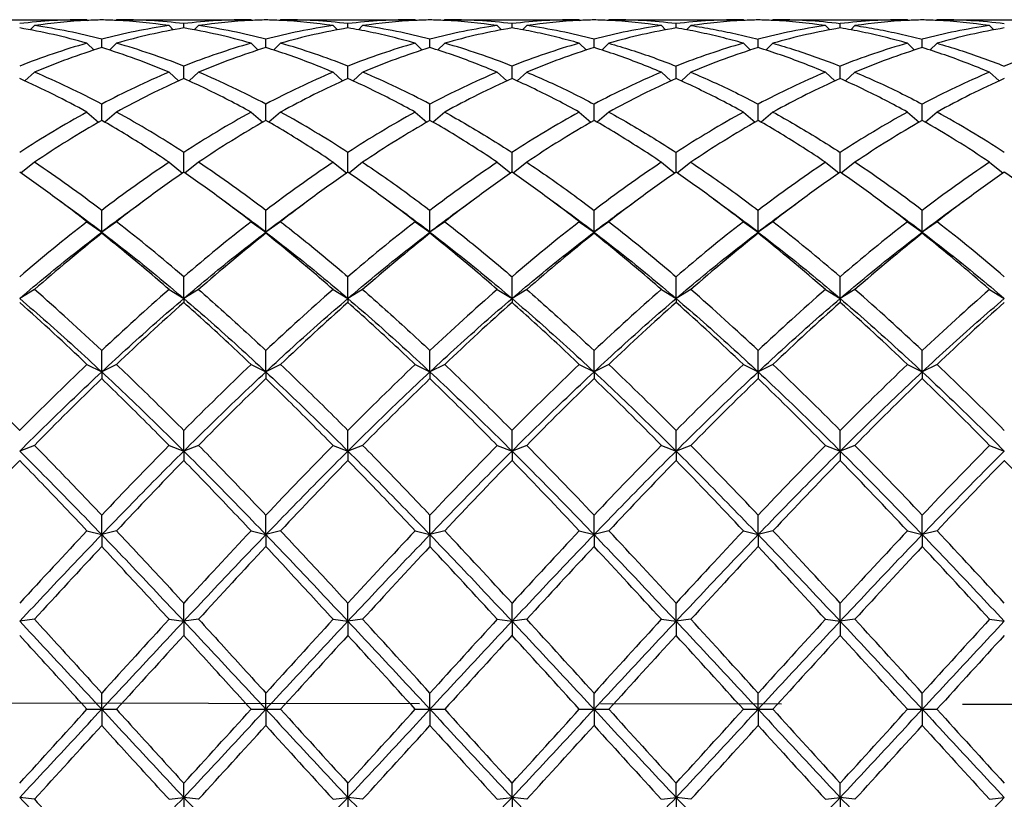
# Model space of a CAD drawing. Header units: millimetres. Extents: x 12 to 271, y 102 to 200.
# Tile 5 of 13: x 154 to 174, y 139 to 155. Entities that reach past the tile are written whole.
import ezdxf

# ---------------------------------------------------------------- set-up
doc = ezdxf.new("R2010")
doc.units = ezdxf.units.MM
doc.header["$LTSCALE"] = 16.335
doc.linetypes.add('CENTER', pattern=[0.6, 0.375, -0.075, 0.075, -0.075])
doc.layers.get('0').update_dxf_attribs({"linetype": 'CONTINUOUS'})
doc.layers.add('CENTER', color=1, linetype='CENTER')

msp = doc.modelspace()

# ---------------------------------------------------------------- linework, layer by layer
at = {"color": 7, "linetype": 'Continuous'}
for p, q in [((152.293, 154.853), (155.026, 154.853)), ((155.026, 154.853), (155.042, 154.838)), ((155.626, 154.853), (155.611, 154.838)), ((155.626, 154.853), (158.36, 154.853)), ((158.36, 154.853), (158.375, 154.838)), ((158.96, 154.853), (158.944, 154.838)), ((158.96, 154.853), (161.693, 154.853)), ((161.693, 154.853), (161.708, 154.838)), ((162.293, 154.853), (162.278, 154.838)), ((162.293, 154.853), (165.026, 154.853)), ((165.026, 154.853), (165.042, 154.838)), ((165.626, 154.853), (165.611, 154.838)), ((165.626, 154.853), (168.36, 154.853)), ((168.36, 154.853), (168.375, 154.838)), ((168.96, 154.853), (168.944, 154.838)), ((168.96, 154.853), (171.693, 154.853)), ((171.693, 154.853), (171.708, 154.838)), ((172.293, 154.853), (172.278, 154.838)), ((172.293, 154.853), (175.026, 154.853)), ((153.96, 154.734), (153.873, 154.647)), ((156.693, 154.734), (156.78, 154.647)), ((156.993, 154.687), (156.993, 154.773)), ((157.293, 154.734), (157.206, 154.647)), ((160.026, 154.734), (160.113, 154.647)), ((160.326, 154.687), (160.326, 154.773)), ((160.626, 154.734), (160.54, 154.648)), ((163.36, 154.734), (163.446, 154.647)), ((163.66, 154.687), (163.66, 154.773)), ((163.96, 154.734), (163.874, 154.648)), ((166.693, 154.734), (166.78, 154.647)), ((166.993, 154.687), (166.993, 154.773)), ((167.293, 154.734), (167.207, 154.648)), ((170.026, 154.734), (170.113, 154.647)), ((170.326, 154.687), (170.326, 154.773)), ((170.626, 154.734), (170.54, 154.648)), ((173.36, 154.734), (173.446, 154.647)), ((155.326, 154.287), (155.326, 154.458)), ((158.66, 154.287), (158.66, 154.458)), ((161.993, 154.287), (161.993, 154.458)), ((165.326, 154.287), (165.326, 154.458)), ((168.66, 154.287), (168.66, 154.458)), ((171.993, 154.287), (171.993, 154.458)), ((155.026, 154.376), (155.171, 154.237)), ((155.626, 154.376), (155.482, 154.237)), ((158.36, 154.376), (158.504, 154.237)), ((158.96, 154.376), (158.816, 154.237)), ((161.693, 154.376), (161.837, 154.237)), ((162.293, 154.376), (162.149, 154.237)), ((165.026, 154.376), (165.171, 154.237)), ((165.626, 154.376), (165.483, 154.237)), ((168.36, 154.376), (168.504, 154.237)), ((168.96, 154.376), (168.816, 154.237)), ((171.693, 154.376), (171.837, 154.237)), ((172.293, 154.376), (172.149, 154.237)), ((156.993, 153.658), (156.993, 153.91)), ((160.326, 153.658), (160.326, 153.91)), ((163.66, 153.658), (163.66, 153.91)), ((166.993, 153.658), (166.993, 153.91)), ((170.326, 153.658), (170.326, 153.91)), ((153.96, 153.788), (153.766, 153.609)), ((156.693, 153.788), (156.886, 153.609)), ((157.293, 153.788), (157.1, 153.609)), ((160.026, 153.788), (160.22, 153.609)), ((160.626, 153.788), (160.433, 153.609)), ((163.36, 153.788), (163.553, 153.609)), ((163.96, 153.788), (163.767, 153.609)), ((166.693, 153.788), (166.886, 153.609)), ((167.293, 153.788), (167.1, 153.609)), ((170.026, 153.788), (170.22, 153.609)), ((170.626, 153.788), (170.433, 153.609)), ((173.36, 153.788), (173.553, 153.609)), ((155.326, 152.809), (155.326, 153.139)), ((158.66, 152.809), (158.66, 153.139)), ((161.993, 152.809), (161.993, 153.139)), ((165.326, 152.809), (165.326, 153.139)), ((168.66, 152.809), (168.66, 153.139)), ((171.993, 152.809), (171.993, 153.139)), ((155.026, 152.978), (155.263, 152.772)), ((155.626, 152.978), (155.39, 152.773)), ((158.36, 152.978), (158.597, 152.772)), ((158.96, 152.978), (158.723, 152.773)), ((161.693, 152.978), (161.93, 152.772)), ((162.293, 152.978), (162.056, 152.773)), ((165.026, 152.978), (165.263, 152.772)), ((165.626, 152.978), (165.39, 152.773)), ((168.36, 152.978), (168.597, 152.772)), ((168.96, 152.978), (168.723, 152.773)), ((171.693, 152.978), (171.93, 152.772)), ((172.293, 152.978), (172.056, 152.772)), ((156.993, 151.756), (156.993, 152.158)), ((160.326, 151.756), (160.326, 152.158)), ((163.66, 151.756), (163.66, 152.158)), ((166.993, 151.756), (166.993, 152.158)), ((170.326, 151.756), (170.326, 152.158)), ((153.96, 151.96), (153.683, 151.74)), ((156.693, 151.96), (156.97, 151.74)), ((157.293, 151.96), (157.016, 151.74)), ((160.026, 151.96), (160.303, 151.74)), ((160.626, 151.96), (160.349, 151.74)), ((163.36, 151.96), (163.637, 151.74)), ((163.96, 151.96), (163.683, 151.74)), ((166.693, 151.96), (166.97, 151.74)), ((167.293, 151.96), (167.016, 151.74)), ((170.026, 151.96), (170.303, 151.74)), ((170.626, 151.96), (170.349, 151.74)), ((173.36, 151.96), (173.637, 151.74)), ((154.641, 151.05), (154.423, 151.211)), ((156.23, 151.211), (156.012, 151.05)), ((157.974, 151.05), (157.756, 151.211)), ((159.563, 151.211), (159.345, 151.05)), ((161.308, 151.05), (161.09, 151.211)), ((162.896, 151.211), (162.678, 151.05)), ((164.641, 151.05), (164.423, 151.211)), ((166.23, 151.211), (166.012, 151.05)), ((167.974, 151.05), (167.756, 151.211)), ((169.563, 151.211), (169.345, 151.05)), ((171.308, 151.05), (171.09, 151.211)), ((172.896, 151.211), (172.678, 151.05)), ((154.86, 150.889), (154.641, 151.05)), ((156.012, 151.05), (155.792, 150.889)), ((158.194, 150.889), (157.974, 151.05)), ((159.345, 151.05), (159.126, 150.889)), ((161.527, 150.889), (161.308, 151.05)), ((162.678, 151.05), (162.459, 150.889)), ((164.86, 150.889), (164.641, 151.05)), ((166.012, 151.05), (165.792, 150.889)), ((168.194, 150.889), (167.974, 151.05)), ((169.345, 151.05), (169.126, 150.889)), ((171.527, 150.889), (171.308, 151.05)), ((172.678, 151.05), (172.459, 150.889)), ((155.326, 150.541), (155.326, 150.983)), ((158.66, 150.541), (158.66, 150.983)), ((161.993, 150.541), (161.993, 150.983)), ((165.326, 150.541), (165.326, 150.983)), ((168.66, 150.541), (168.66, 150.983)), ((171.993, 150.541), (171.993, 150.983)), ((155.026, 150.753), (155.326, 150.541)), ((155.626, 150.753), (155.326, 150.541)), ((158.36, 150.753), (158.66, 150.541)), ((158.96, 150.753), (158.66, 150.541)), ((161.693, 150.753), (161.993, 150.541)), ((162.293, 150.753), (161.993, 150.541)), ((165.026, 150.753), (165.326, 150.541)), ((165.626, 150.753), (165.326, 150.541)), ((168.36, 150.753), (168.66, 150.541)), ((168.96, 150.753), (168.66, 150.541)), ((171.693, 150.753), (171.993, 150.541)), ((172.293, 150.753), (171.993, 150.541)), ((155.326, 150.541), (155.326, 150.517)), ((158.66, 150.541), (158.66, 150.517)), ((161.993, 150.541), (161.993, 150.517)), ((165.326, 150.541), (165.326, 150.517)), ((168.66, 150.541), (168.66, 150.517)), ((171.993, 150.541), (171.993, 150.517)), ((156.993, 149.193), (156.993, 149.635)), ((160.326, 149.193), (160.326, 149.635)), ((163.66, 149.193), (163.66, 149.635)), ((166.993, 149.193), (166.993, 149.635)), ((170.326, 149.193), (170.326, 149.635)), ((153.96, 149.376), (153.66, 149.193)), ((156.693, 149.376), (156.993, 149.193)), ((157.293, 149.376), (156.993, 149.193)), ((160.026, 149.376), (160.326, 149.193)), ((160.626, 149.376), (160.326, 149.193)), ((163.36, 149.376), (163.66, 149.193)), ((163.96, 149.376), (163.66, 149.193)), ((166.693, 149.376), (166.993, 149.193)), ((167.293, 149.376), (166.993, 149.193)), ((170.026, 149.376), (170.326, 149.193)), ((170.626, 149.376), (170.326, 149.193)), ((173.36, 149.376), (173.66, 149.193)), ((156.993, 149.193), (156.993, 149.112)), ((160.326, 149.193), (160.326, 149.112)), ((163.66, 149.193), (163.66, 149.112)), ((166.993, 149.193), (166.993, 149.112)), ((170.326, 149.193), (170.326, 149.112)), ((155.326, 147.703), (155.326, 148.137)), ((158.66, 147.703), (158.66, 148.137)), ((161.993, 147.703), (161.993, 148.137)), ((165.326, 147.703), (165.326, 148.137)), ((168.66, 147.703), (168.66, 148.137)), ((171.993, 147.703), (171.993, 148.137)), ((155.026, 147.853), (155.326, 147.703)), ((155.626, 147.853), (155.326, 147.703)), ((158.36, 147.853), (158.66, 147.703)), ((158.96, 147.853), (158.66, 147.703)), ((161.693, 147.853), (161.993, 147.703)), ((162.293, 147.853), (161.993, 147.703)), ((165.026, 147.853), (165.326, 147.703)), ((165.626, 147.853), (165.326, 147.703)), ((168.36, 147.853), (168.66, 147.703)), ((168.96, 147.853), (168.66, 147.703)), ((171.693, 147.853), (171.993, 147.703)), ((172.293, 147.853), (171.993, 147.703)), ((155.326, 147.703), (155.326, 147.566)), ((158.66, 147.703), (158.66, 147.566)), ((161.993, 147.703), (161.993, 147.566)), ((165.326, 147.703), (165.326, 147.566)), ((168.66, 147.703), (168.66, 147.566)), ((171.993, 147.703), (171.993, 147.566)), ((156.993, 146.096), (156.993, 146.514)), ((160.326, 146.096), (160.326, 146.514)), ((163.66, 146.096), (163.66, 146.514)), ((166.993, 146.096), (166.993, 146.514)), ((170.326, 146.096), (170.326, 146.514)), ((153.96, 146.211), (153.66, 146.096)), ((156.693, 146.211), (156.993, 146.096)), ((157.293, 146.211), (156.993, 146.096)), ((160.026, 146.211), (160.326, 146.096)), ((160.626, 146.211), (160.326, 146.096)), ((163.36, 146.211), (163.66, 146.096)), ((163.96, 146.211), (163.66, 146.096)), ((166.693, 146.211), (166.993, 146.096)), ((167.293, 146.211), (166.993, 146.096)), ((170.026, 146.211), (170.326, 146.096)), ((170.626, 146.211), (170.326, 146.096)), ((173.36, 146.211), (173.66, 146.096)), ((156.993, 146.096), (156.993, 145.905)), ((160.326, 146.096), (160.326, 145.905)), ((163.66, 146.096), (163.66, 145.905)), ((166.993, 146.096), (166.993, 145.905)), ((170.326, 146.096), (170.326, 145.905)), ((155.326, 144.399), (155.326, 144.794)), ((158.66, 144.399), (158.66, 144.794)), ((161.993, 144.399), (161.993, 144.794)), ((165.326, 144.399), (165.326, 144.794)), ((168.66, 144.399), (168.66, 144.794)), ((171.993, 144.399), (171.993, 144.794)), ((155.026, 144.477), (155.326, 144.399)), ((155.626, 144.477), (155.326, 144.399)), ((158.36, 144.477), (158.66, 144.399)), ((158.96, 144.477), (158.66, 144.399)), ((161.693, 144.477), (161.993, 144.399)), ((162.293, 144.477), (161.993, 144.399)), ((165.026, 144.477), (165.326, 144.399)), ((165.626, 144.477), (165.326, 144.399)), ((168.36, 144.477), (168.66, 144.399)), ((168.96, 144.477), (168.66, 144.399)), ((171.693, 144.477), (171.993, 144.399)), ((172.293, 144.477), (171.993, 144.399)), ((155.326, 144.399), (155.326, 144.157)), ((158.66, 144.399), (158.66, 144.157)), ((161.993, 144.399), (161.993, 144.157)), ((165.326, 144.399), (165.326, 144.157)), ((168.66, 144.399), (168.66, 144.157)), ((171.993, 144.399), (171.993, 144.157)), ((156.993, 142.641), (156.993, 143.007)), ((160.326, 142.641), (160.326, 143.007)), ((163.66, 142.641), (163.66, 143.007)), ((166.993, 142.641), (166.993, 143.007)), ((170.326, 142.641), (170.326, 143.007)), ((153.96, 142.681), (153.66, 142.641)), ((156.693, 142.681), (156.993, 142.641)), ((157.293, 142.681), (156.993, 142.641)), ((156.993, 142.641), (156.993, 142.353)), ((160.026, 142.681), (160.326, 142.641)), ((160.626, 142.681), (160.326, 142.641)), ((160.326, 142.641), (160.326, 142.353)), ((163.36, 142.681), (163.66, 142.641)), ((163.96, 142.681), (163.66, 142.641)), ((163.66, 142.641), (163.66, 142.353)), ((166.693, 142.681), (166.993, 142.641)), ((167.293, 142.681), (166.993, 142.641)), ((166.993, 142.641), (166.993, 142.353)), ((170.026, 142.681), (170.326, 142.641)), ((170.626, 142.681), (170.326, 142.641)), ((170.326, 142.641), (170.326, 142.353)), ((173.36, 142.681), (173.66, 142.641)), ((155.326, 140.853), (155.326, 141.183)), ((158.66, 140.853), (158.66, 141.183)), ((161.993, 140.853), (161.993, 141.183)), ((165.326, 140.853), (165.326, 141.183)), ((168.66, 140.853), (168.66, 141.183)), ((171.993, 140.853), (171.993, 141.183)), ((155.026, 140.853), (155.626, 140.853)), ((155.326, 140.853), (155.326, 140.523)), ((158.36, 140.853), (158.96, 140.853)), ((158.66, 140.853), (158.66, 140.523)), ((161.693, 140.853), (162.293, 140.853)), ((161.993, 140.853), (161.993, 140.523)), ((165.026, 140.853), (165.626, 140.853)), ((165.326, 140.853), (165.326, 140.523)), ((168.36, 140.853), (168.96, 140.853)), ((168.66, 140.853), (168.66, 140.523)), ((171.693, 140.853), (172.293, 140.853)), ((171.993, 140.853), (171.993, 140.523)), ((156.993, 139.065), (156.993, 139.353)), ((160.326, 139.065), (160.326, 139.353)), ((163.66, 139.065), (163.66, 139.353)), ((166.993, 139.065), (166.993, 139.353)), ((170.326, 139.065), (170.326, 139.353)), ((153.96, 139.026), (153.66, 139.065)), ((156.693, 139.026), (156.993, 139.065)), ((157.293, 139.026), (156.993, 139.065)), ((156.993, 139.065), (156.993, 138.699)), ((160.026, 139.026), (160.326, 139.065)), ((160.626, 139.026), (160.326, 139.065)), ((160.326, 139.065), (160.326, 138.699)), ((163.36, 139.026), (163.66, 139.065)), ((163.96, 139.026), (163.66, 139.065)), ((163.66, 139.065), (163.66, 138.699)), ((166.693, 139.026), (166.993, 139.065)), ((167.293, 139.026), (166.993, 139.065)), ((166.993, 139.065), (166.993, 138.699)), ((170.026, 139.026), (170.326, 139.065)), ((170.626, 139.026), (170.326, 139.065)), ((170.326, 139.065), (170.326, 138.699)), ((173.36, 139.026), (173.66, 139.065))]:
    msp.add_line(p, q, dxfattribs=at)
for centre, radius, start, end in [((155.029, 143.184), 11.67, 90.0112, 96.7368), ((155.637, 143.073), 11.781, 92.9707, 98.188), ((155.627, 143.24), 11.613, 91.4847, 92.9629), ((155.025, 143.24), 11.613, 87.0371, 88.5153), ((155.624, 143.184), 11.67, 83.2632, 89.9888), ((155.015, 143.073), 11.781, 81.812, 87.0293), ((158.362, 143.184), 11.67, 90.0112, 96.7368), ((158.971, 143.073), 11.781, 92.9707, 98.188), ((158.961, 143.24), 11.613, 91.4847, 92.9629), ((158.359, 143.24), 11.613, 87.0371, 88.5153), ((158.349, 143.073), 11.781, 81.812, 87.0293), ((158.957, 143.184), 11.67, 83.2632, 89.9888), ((161.695, 143.184), 11.67, 90.0112, 96.7368), ((162.304, 143.073), 11.781, 92.9707, 98.188), ((162.294, 143.24), 11.613, 91.4847, 92.9629), ((161.692, 143.238), 11.615, 87.0387, 88.5154), ((161.684, 143.098), 11.756, 81.8057, 87.0352), ((162.291, 143.184), 11.67, 83.2632, 89.9888), ((165.029, 143.184), 11.67, 90.0112, 96.7368), ((165.637, 143.073), 11.781, 92.9707, 98.188), ((165.627, 143.24), 11.613, 91.4847, 92.9629), ((165.025, 143.238), 11.615, 87.0387, 88.5154), ((165.017, 143.098), 11.756, 81.8057, 87.0352), ((165.624, 143.184), 11.67, 83.2632, 89.9888), ((168.362, 143.184), 11.67, 90.0112, 96.7368), ((168.971, 143.073), 11.781, 92.9707, 98.188), ((168.961, 143.24), 11.613, 91.4847, 92.9629), ((168.359, 143.238), 11.615, 87.0387, 88.5154), ((168.351, 143.097), 11.756, 81.8057, 87.0352), ((168.956, 143.165), 11.688, 83.2679, 89.9828), ((171.695, 143.184), 11.67, 90.0112, 96.7368), ((172.304, 143.073), 11.781, 92.9707, 98.188), ((172.294, 143.24), 11.613, 91.4847, 92.9629), ((171.692, 143.238), 11.615, 87.0387, 88.5154), ((171.684, 143.097), 11.756, 81.8057, 87.0352), ((172.289, 143.165), 11.688, 83.2679, 89.9828), ((151.518, 142.093), 12.774, 74.061, 80.35), ((152.172, 142.344), 12.518, 75.4043, 81.7889), ((158.481, 142.344), 12.518, 98.2111, 104.5957), ((159.134, 142.093), 12.774, 99.65, 105.939), ((154.852, 142.093), 12.774, 74.061, 80.35), ((155.505, 142.344), 12.518, 75.4043, 81.7889), ((161.814, 142.344), 12.518, 98.2111, 104.5957), ((162.468, 142.093), 12.774, 99.65, 105.939), ((158.839, 142.344), 12.518, 75.4043, 81.7889), ((165.147, 142.344), 12.518, 98.2111, 104.5957), ((165.801, 142.093), 12.774, 99.65, 105.939), ((162.172, 142.344), 12.518, 75.4043, 81.7889), ((168.481, 142.344), 12.518, 98.2111, 104.5957), ((169.134, 142.093), 12.774, 99.65, 105.939), ((171.814, 142.344), 12.518, 98.2111, 104.5957), ((172.468, 142.093), 12.774, 99.65, 105.939), ((175.147, 142.344), 12.518, 98.2111, 104.5957), ((175.801, 142.093), 12.774, 99.65, 105.939), ((158.977, 140.553), 14.377, 105.9503, 111.7071), ((159.728, 140.125), 14.831, 107.2658, 112.8896), ((150.924, 140.125), 14.831, 67.1104, 72.7341), ((151.675, 140.553), 14.377, 68.2929, 74.0497), ((162.311, 140.553), 14.377, 105.9503, 111.7071), ((163.062, 140.125), 14.831, 107.2658, 112.8896), ((155.009, 140.553), 14.377, 68.2929, 74.0497), ((165.644, 140.553), 14.377, 105.9503, 111.7071), ((166.395, 140.125), 14.831, 107.2658, 112.8896), ((158.342, 140.553), 14.377, 68.2929, 74.0497), ((168.977, 140.553), 14.377, 105.9503, 111.7071), ((169.728, 140.125), 14.831, 107.2658, 112.8896), ((172.311, 140.553), 14.377, 105.9503, 111.7071), ((173.062, 140.125), 14.831, 107.2658, 112.8896), ((175.644, 140.553), 14.377, 105.9503, 111.7071), ((176.395, 140.125), 14.831, 107.2658, 112.8896), ((178.977, 140.553), 14.377, 105.9503, 111.7071), ((146.281, 137.119), 18.11, 61.1265, 65.9575), ((147.184, 137.742), 17.418, 62.1296, 67.1071), ((163.469, 137.742), 17.418, 112.8929, 117.8704), ((164.371, 137.119), 18.11, 114.0425, 118.8735), ((150.517, 137.742), 17.418, 62.1296, 67.1071), ((166.802, 137.742), 17.418, 112.8929, 117.8704), ((167.705, 137.119), 18.11, 114.0425, 118.8735), ((153.851, 137.742), 17.418, 62.1296, 67.1071), ((170.135, 137.742), 17.418, 112.8929, 117.8704), ((171.038, 137.119), 18.11, 114.0425, 118.8735), ((173.469, 137.742), 17.418, 112.8929, 117.8704), ((174.371, 137.119), 18.11, 114.0425, 118.8735), ((176.802, 137.742), 17.418, 112.8929, 117.8704), ((177.705, 137.119), 18.11, 114.0425, 118.8735), ((180.135, 137.742), 17.418, 112.8929, 117.8704), ((181.038, 137.119), 18.11, 114.0425, 118.8735), ((165.61, 133.782), 21.92, 118.8713, 123.0377), ((166.73, 132.931), 22.917, 119.8414, 123.8649), ((145.042, 133.782), 21.921, 56.9623, 61.1287), ((168.944, 133.782), 21.92, 118.8713, 123.0377), ((170.063, 132.931), 22.917, 119.8414, 123.8649), ((148.376, 133.782), 21.92, 56.9623, 61.1287), ((172.277, 133.782), 21.92, 118.8713, 123.0377), ((173.396, 132.931), 22.917, 119.8414, 123.8649), ((175.61, 133.782), 21.92, 118.8713, 123.0377), ((176.73, 132.931), 22.917, 119.8414, 123.8649), ((178.944, 133.782), 21.92, 118.8713, 123.0377), ((180.063, 132.931), 22.917, 119.8414, 123.8649), ((182.277, 133.782), 21.92, 118.8713, 123.0377), ((183.396, 132.931), 22.917, 119.8414, 123.8649), ((160.59, 132.931), 22.917, 56.1351, 60.1586), ((161.709, 133.782), 21.92, 56.9623, 61.1287), ((138.177, 128.438), 28.326, 52.7414, 56.14), ((172.475, 128.438), 28.326, 123.86, 127.2586), ((141.511, 128.438), 28.326, 52.7414, 56.14), ((175.809, 128.438), 28.326, 123.86, 127.2586), ((179.142, 128.438), 28.326, 123.86, 127.2586), ((182.475, 128.438), 28.326, 123.86, 127.2586), ((185.809, 128.438), 28.326, 123.86, 127.2586), ((154.844, 128.438), 28.326, 52.7414, 56.14), ((189.142, 128.438), 28.326, 123.86, 127.2586), ((137.506, 128.357), 28.434, 53.4903, 55.3814), ((173.351, 128.071), 28.785, 124.6302, 126.4982), ((140.839, 128.357), 28.434, 53.4903, 55.3814), ((176.684, 128.071), 28.785, 124.6302, 126.4982), ((144.173, 128.356), 28.434, 53.4903, 55.3814), ((180.017, 128.071), 28.785, 124.6302, 126.4982), ((147.506, 128.357), 28.434, 53.4903, 55.3814), ((183.351, 128.071), 28.785, 124.6302, 126.4982), ((150.839, 128.357), 28.434, 53.4903, 55.3814), ((186.684, 128.071), 28.785, 124.6302, 126.4982), ((153.969, 128.071), 28.785, 53.5018, 55.3698), ((190.017, 128.071), 28.785, 124.6302, 126.4982), ((157.302, 128.071), 28.785, 53.5018, 55.3698), ((135.753, 125.979), 31.388, 52.1177, 53.5001), ((175.057, 125.772), 31.648, 126.5056, 127.8767), ((139.086, 125.979), 31.389, 52.1177, 53.5001), ((178.39, 125.772), 31.648, 126.5056, 127.8767), ((142.419, 125.979), 31.389, 52.1177, 53.5001), ((181.724, 125.772), 31.648, 126.5056, 127.8767), ((145.752, 125.979), 31.389, 52.1177, 53.5001), ((185.057, 125.772), 31.648, 126.5056, 127.8767), ((149.086, 125.979), 31.388, 52.1177, 53.5001), ((188.39, 125.772), 31.648, 126.5056, 127.8767), ((152.262, 125.772), 31.648, 52.1233, 53.4944), ((191.724, 125.772), 31.648, 126.5056, 127.8767), ((135.977, 125.115), 31.951, 52.7279, 53.7706), ((174.676, 125.115), 31.951, 126.2294, 127.2721), ((139.31, 125.115), 31.951, 52.7279, 53.7706), ((178.009, 125.115), 31.951, 126.2294, 127.2721), ((142.643, 125.115), 31.951, 52.7279, 53.7706), ((181.343, 125.115), 31.951, 126.2294, 127.2721), ((145.977, 125.115), 31.951, 52.7279, 53.7706), ((184.676, 125.115), 31.951, 126.2294, 127.2721), ((149.31, 125.115), 31.951, 52.7279, 53.7706), ((188.009, 125.115), 31.951, 126.2294, 127.2721), ((152.643, 125.115), 31.951, 52.7279, 53.7706), ((191.343, 125.115), 31.951, 126.2294, 127.2721), ((177.99, 121.275), 37.366, 127.9193, 130.6265), ((132.663, 121.275), 37.366, 49.3735, 52.0807), ((181.323, 121.275), 37.366, 127.9193, 130.6265), ((184.656, 121.275), 37.366, 127.9193, 130.6265), ((187.99, 121.275), 37.366, 127.9193, 130.6265), ((191.323, 121.275), 37.366, 127.9193, 130.6265), ((145.996, 121.275), 37.366, 49.3735, 52.0807), ((194.656, 121.275), 37.366, 127.9193, 130.6265), ((149.33, 121.275), 37.366, 49.3735, 52.0807), ((179.861, 119.737), 39.361, 128.5584, 131.1501), ((183.194, 119.737), 39.361, 128.5584, 131.1501), ((186.527, 119.737), 39.361, 128.5584, 131.1501), ((189.861, 119.737), 39.361, 128.5584, 131.1501), ((193.194, 119.737), 39.361, 128.5584, 131.1501), ((144.125, 119.737), 39.361, 48.8499, 51.4416), ((196.527, 119.737), 39.361, 128.5584, 131.1501), ((147.459, 119.737), 39.361, 48.8499, 51.4416), ((120.811, 111.437), 50.381, 46.757, 48.855), ((189.842, 111.437), 50.381, 131.145, 133.243), ((193.175, 111.437), 50.381, 131.145, 133.243), ((196.509, 111.437), 50.381, 131.145, 133.243), ((199.842, 111.437), 50.381, 131.145, 133.243), ((134.144, 111.437), 50.381, 46.757, 48.855), ((203.175, 111.437), 50.381, 131.145, 133.243), ((137.477, 111.437), 50.381, 46.757, 48.855), ((206.509, 111.437), 50.381, 131.145, 133.243), ((118.226, 109.265), 53.323, 46.3586, 48.355), ((192.427, 109.265), 53.323, 131.645, 133.6414), ((195.76, 109.265), 53.323, 131.645, 133.6414), ((199.094, 109.265), 53.323, 131.645, 133.6414), ((202.427, 109.265), 53.323, 131.645, 133.6414), ((131.559, 109.265), 53.323, 46.3586, 48.355), ((205.76, 109.265), 53.323, 131.645, 133.6414), ((134.892, 109.265), 53.323, 46.3586, 48.355), ((209.094, 109.265), 53.323, 131.645, 133.6414), ((103.85, 97.05), 70.198, 44.8009, 46.3627), ((203.468, 97.05), 70.197, 133.63729, 135.19911), ((206.802, 97.05), 70.197, 133.63729, 135.19911), ((210.135, 97.05), 70.197, 133.63729, 135.19911), ((213.468, 97.05), 70.197, 133.63729, 135.19911), ((117.184, 97.05), 70.197, 44.80089, 46.36271), ((216.802, 97.05), 70.197, 133.63729, 135.19911), ((120.518, 97.05), 70.197, 44.80089, 46.36271), ((220.135, 97.05), 70.197, 133.63729, 135.19911), ((123.851, 97.05), 70.197, 44.80089, 46.36271), ((207.376, 93.695), 74.909, 134.01507, 135.48705), ((210.71, 93.695), 74.909, 134.01507, 135.48705), ((214.043, 93.695), 74.909, 134.01507, 135.48705), ((217.376, 93.695), 74.909, 134.01507, 135.48705), ((113.276, 93.695), 74.909, 44.51295, 45.98493), ((220.71, 93.695), 74.909, 134.01507, 135.48705), ((116.61, 93.695), 74.909, 44.51295, 45.98493), ((224.043, 93.695), 74.909, 134.01507, 135.48705), ((119.943, 93.695), 74.909, 44.51295, 45.98493), ((230.88, 73.266), 104.042, 135.48399, 136.56796), ((234.214, 73.266), 104.042, 135.48399, 136.56796), ((237.547, 73.266), 104.042, 135.48399, 136.56796), ((89.772, 73.266), 104.042, 43.43204, 44.51601), ((240.88, 73.266), 104.042, 135.48399, 136.56796), ((93.106, 73.266), 104.042, 43.43204, 44.51601), ((244.214, 73.266), 104.042, 135.48399, 136.56796), ((96.439, 73.266), 104.042, 43.43204, 44.51601), ((247.547, 73.266), 104.042, 135.48399, 136.56796), ((234.552, 67.113), 112.923, 135.7535, 136.75637), ((237.885, 67.113), 112.923, 135.7535, 136.75637), ((241.218, 67.113), 112.923, 135.7535, 136.75637), ((244.552, 67.113), 112.923, 135.7535, 136.75637), ((82.768, 67.113), 112.923, 43.24363, 44.2465), ((247.885, 67.113), 112.923, 135.7535, 136.75637), ((86.101, 67.113), 112.923, 43.24363, 44.2465), ((251.218, 67.113), 112.923, 135.7535, 136.75637), ((89.434, 67.113), 112.923, 43.24363, 44.2465), ((254.552, 67.113), 112.923, 135.7535, 136.75637), ((92.768, 67.113), 112.923, 43.24363, 44.2465), ((284.311, 22.877), 177.485, 136.75438, 137.40223), ((287.644, 22.877), 177.485, 136.75438, 137.40223), ((290.977, 22.877), 177.485, 136.75438, 137.40223), ((33.009, 22.877), 177.485, 42.59776, 43.24562), ((294.311, 22.877), 177.485, 136.75438, 137.40223), ((36.342, 22.877), 177.485, 42.59777, 43.24562), ((297.644, 22.877), 177.485, 136.75438, 137.40223), ((39.675, 22.877), 177.485, 42.59777, 43.24562), ((300.977, 22.877), 177.485, 136.75438, 137.40223), ((43.009, 22.877), 177.485, 42.59777, 43.24562), ((302.406, 6.647), 201.35, 136.92595, 137.49846), ((305.74, 6.647), 201.35, 136.92595, 137.49846), ((309.073, 6.647), 201.35, 136.92595, 137.49846), ((14.913, 6.647), 201.35, 42.50154, 43.07405), ((312.406, 6.647), 201.35, 136.92595, 137.49846), ((18.246, 6.647), 201.35, 42.50154, 43.07405), ((315.74, 6.647), 201.35, 136.92595, 137.49846), ((21.58, 6.647), 201.35, 42.50154, 43.07405), ((319.073, 6.647), 201.35, 136.92595, 137.49846), ((24.913, 6.647), 201.35, 42.50154, 43.07405), ((518.007, -188.432), 490.085, 137.49748, 137.7345), ((521.341, -188.432), 490.085, 137.49748, 137.7345), ((-200.688, -188.432), 490.085, 42.2655, 42.50252), ((524.674, -188.432), 490.085, 137.49748, 137.7345), ((-197.355, -188.432), 490.085, 42.2655, 42.50252), ((528.007, -188.432), 490.085, 137.49748, 137.7345), ((-194.021, -188.432), 490.085, 42.2655, 42.50252), ((531.341, -188.432), 490.085, 137.49748, 137.7345), ((-190.688, -188.432), 490.085, 42.2655, 42.50252), ((534.674, -188.432), 490.085, 137.49748, 137.7345), ((678.651, -334.357), 706.668, 137.577786, 137.742304), ((681.984, -334.357), 706.668, 137.577786, 137.742304), ((-361.331, -334.357), 706.668, 42.257696, 42.422214), ((685.317, -334.357), 706.668, 137.577786, 137.742304), ((-357.998, -334.357), 706.668, 42.257696, 42.422214), ((688.651, -334.357), 706.668, 137.577786, 137.742304), ((-354.665, -334.357), 706.668, 42.257696, 42.422214), ((691.984, -334.357), 706.668, 137.577786, 137.742304), ((-351.331, -334.357), 706.668, 42.257696, 42.422214), ((695.317, -334.357), 706.668, 137.577786, 137.742304), ((-367.998, 616.063), 706.668, 317.577786, 317.742304), ((-364.665, 616.063), 706.668, 317.577786, 317.742304), ((681.969, 616.049), 706.647, 222.257694, 222.422217), ((-361.331, 616.063), 706.668, 317.577786, 317.742304), ((685.317, 616.063), 706.668, 222.257696, 222.422214), ((-357.998, 616.063), 706.668, 317.577786, 317.742304), ((688.651, 616.063), 706.668, 222.257696, 222.422214), ((-354.665, 616.063), 706.668, 317.577786, 317.742304), ((691.984, 616.063), 706.668, 222.257696, 222.422214), ((-351.331, 616.063), 706.668, 317.577786, 317.742304), ((695.317, 616.063), 706.668, 222.257696, 222.422214), ((-207.355, 470.139), 490.085, 317.49748, 317.7345), ((-204.021, 470.139), 490.085, 317.49748, 317.7345), ((521.319, 470.119), 490.056, 222.26549, 222.50253), ((-200.688, 470.139), 490.085, 317.49748, 317.7345), ((524.674, 470.139), 490.085, 222.2655, 222.50252), ((-197.355, 470.139), 490.085, 317.49748, 317.7345), ((528.007, 470.139), 490.085, 222.2655, 222.50252), ((-194.021, 470.139), 490.085, 317.49748, 317.7345), ((531.341, 470.139), 490.085, 222.2655, 222.50252), ((-190.688, 470.139), 490.085, 317.49748, 317.7345), ((534.674, 470.139), 490.085, 222.2655, 222.50252)]:
    msp.add_arc(centre, radius, start, end, dxfattribs=at)
for points, start_tangent, end_tangent in [([(161.693, 154.376), (161.237, 154.497), (160.782, 154.601), (160.326, 154.687)], (-0.96181, 0.273718), (-0.985992, 0.166795)), ([(165.026, 154.376), (164.571, 154.497), (164.115, 154.601), (163.66, 154.687)], (-0.96181, 0.273718), (-0.985992, 0.166795)), ([(168.36, 154.376), (167.904, 154.497), (167.448, 154.601), (166.993, 154.687)], (-0.96181, 0.273718), (-0.985992, 0.166795)), ([(167.293, 154.734), (167.748, 154.659), (168.204, 154.567), (168.66, 154.458)], (0.989857, -0.142065), (0.967944, -0.251167)), ([(171.693, 154.376), (171.237, 154.497), (170.782, 154.601), (170.326, 154.687)], (-0.96181, 0.273718), (-0.985992, 0.166795)), ([(170.626, 154.734), (171.082, 154.659), (171.537, 154.567), (171.993, 154.458)], (0.989857, -0.142065), (0.967944, -0.251167)), ([(160.026, 153.788), (159.571, 153.971), (159.115, 154.138), (158.66, 154.287)], (-0.921724, 0.387845), (-0.955284, 0.295689)), ([(163.36, 153.788), (162.904, 153.971), (162.449, 154.138), (161.993, 154.287)], (-0.921724, 0.387845), (-0.955284, 0.295689)), ([(166.693, 153.788), (166.237, 153.971), (165.782, 154.138), (165.326, 154.287)], (-0.921724, 0.387845), (-0.955284, 0.295689)), ([(165.626, 154.376), (166.082, 154.238), (166.538, 154.083), (166.993, 153.91)], (0.96181, -0.273718), (0.92952, -0.368771)), ([(170.026, 153.788), (169.571, 153.971), (169.115, 154.137), (168.66, 154.287)], (-0.921724, 0.387845), (-0.955284, 0.295689)), ([(168.96, 154.376), (169.415, 154.238), (169.871, 154.082), (170.326, 153.91)], (0.96181, -0.273718), (0.92952, -0.368771)), ([(173.36, 153.788), (172.904, 153.971), (172.449, 154.137), (171.993, 154.287)], (-0.921724, 0.387845), (-0.955284, 0.295689)), ([(172.293, 154.376), (172.749, 154.238), (173.204, 154.082), (173.66, 153.91)], (0.96181, -0.273718), (0.92952, -0.368771)), ([(158.36, 152.978), (157.904, 153.22), (157.449, 153.447), (156.993, 153.658)], (-0.876298, 0.48177), (-0.913759, 0.406256)), ([(161.693, 152.978), (161.237, 153.22), (160.782, 153.447), (160.326, 153.658)], (-0.876298, 0.48177), (-0.913759, 0.406256)), ([(165.026, 152.978), (164.571, 153.22), (164.115, 153.447), (163.66, 153.658)], (-0.876298, 0.48177), (-0.913759, 0.406256)), ([(163.96, 153.788), (164.415, 153.588), (164.871, 153.372), (165.326, 153.139)], (0.921724, -0.387845), (0.884599, -0.466353)), ([(168.36, 152.978), (167.904, 153.22), (167.448, 153.447), (166.993, 153.658)], (-0.876298, 0.48177), (-0.913759, 0.406256)), ([(167.293, 153.788), (167.748, 153.588), (168.204, 153.372), (168.66, 153.139)], (0.921724, -0.387845), (0.884599, -0.466353)), ([(171.693, 152.978), (171.237, 153.22), (170.782, 153.447), (170.326, 153.658)], (-0.876298, 0.48177), (-0.913759, 0.406256)), ([(170.626, 153.788), (171.082, 153.588), (171.537, 153.372), (171.993, 153.139)], (0.921724, -0.387845), (0.884599, -0.466353)), ([(156.693, 151.96), (156.238, 152.258), (155.782, 152.541), (155.326, 152.809)], (-0.831013, 0.556253), (-0.868007, 0.496553)), ([(160.026, 151.96), (159.571, 152.258), (159.115, 152.541), (158.66, 152.809)], (-0.831013, 0.556253), (-0.868007, 0.496553)), ([(163.36, 151.96), (162.904, 152.258), (162.449, 152.541), (161.993, 152.809)], (-0.831013, 0.556253), (-0.868007, 0.496553)), ([(162.293, 152.978), (162.749, 152.719), (163.204, 152.446), (163.66, 152.158)], (0.876298, -0.48177), (0.838968, -0.54418)), ([(166.693, 151.96), (166.237, 152.258), (165.782, 152.541), (165.326, 152.809)], (-0.831013, 0.556253), (-0.868007, 0.496553)), ([(165.626, 152.978), (166.082, 152.719), (166.538, 152.446), (166.993, 152.158)], (0.876298, -0.48177), (0.838968, -0.54418)), ([(170.026, 151.96), (169.571, 152.258), (169.115, 152.541), (168.66, 152.809)], (-0.831013, 0.556253), (-0.868007, 0.496553)), ([(168.96, 152.978), (169.415, 152.719), (169.871, 152.446), (170.326, 152.158)], (0.876298, -0.48177), (0.838968, -0.54418)), ([(160.626, 151.96), (161.082, 151.648), (161.537, 151.322), (161.993, 150.983)], (0.831013, -0.556253), (0.796557, -0.604564)), ([(163.96, 151.96), (164.415, 151.648), (164.871, 151.323), (165.326, 150.983)], (0.831013, -0.556253), (0.796557, -0.604564)), ([(167.293, 151.96), (167.748, 151.648), (168.204, 151.323), (168.66, 150.983)], (0.831013, -0.556253), (0.796557, -0.604564)), ([(158.96, 150.753), (159.415, 150.392), (159.871, 150.02), (160.326, 149.635)], (0.789457, -0.613806), (0.759563, -0.650433)), ([(162.293, 150.753), (162.749, 150.392), (163.204, 150.02), (163.66, 149.635)], (0.789457, -0.613806), (0.759563, -0.650433)), ([(165.626, 150.753), (166.082, 150.392), (166.538, 150.02), (166.993, 149.635)], (0.789457, -0.613806), (0.759563, -0.650433)), ([(153.66, 149.193), (154.215, 149.659), (154.771, 150.109), (155.326, 150.541)], (0.76057, 0.649256), (0.795839, 0.605509)), ([(155.326, 150.541), (155.882, 150.109), (156.437, 149.659), (156.993, 149.193)], (0.795839, -0.605509), (0.76057, -0.649256)), ([(156.693, 149.376), (156.238, 149.768), (155.782, 150.148), (155.326, 150.517)], (-0.75357, 0.657368), (-0.782543, 0.622596)), ([(156.993, 149.193), (157.549, 149.659), (158.104, 150.109), (158.66, 150.541)], (0.76057, 0.649256), (0.795839, 0.605509)), ([(158.66, 150.541), (159.215, 150.109), (159.771, 149.659), (160.326, 149.193)], (0.795839, -0.605509), (0.76057, -0.649256)), ([(160.026, 149.376), (159.571, 149.768), (159.115, 150.148), (158.66, 150.517)], (-0.75357, 0.657368), (-0.782543, 0.622596)), ([(160.326, 149.193), (160.882, 149.659), (161.437, 150.109), (161.993, 150.541)], (0.76057, 0.649256), (0.795839, 0.605509)), ([(161.993, 150.541), (162.549, 150.109), (163.104, 149.659), (163.66, 149.193)], (0.795839, -0.605509), (0.76057, -0.649256)), ([(163.36, 149.376), (162.904, 149.768), (162.448, 150.148), (161.993, 150.517)], (-0.75357, 0.657368), (-0.782543, 0.622596)), ([(163.66, 149.193), (164.215, 149.659), (164.771, 150.109), (165.326, 150.541)], (0.76057, 0.649256), (0.795839, 0.605509)), ([(165.326, 150.541), (165.882, 150.109), (166.437, 149.659), (166.993, 149.193)], (0.795839, -0.605509), (0.76057, -0.649256)), ([(166.693, 149.376), (166.237, 149.768), (165.782, 150.148), (165.326, 150.517)], (-0.75357, 0.657368), (-0.782543, 0.622596)), ([(166.993, 149.193), (167.549, 149.659), (168.104, 150.109), (168.66, 150.541)], (0.76057, 0.649256), (0.795839, 0.605509)), ([(168.66, 150.541), (169.215, 150.109), (169.771, 149.659), (170.326, 149.193)], (0.795839, -0.605509), (0.76057, -0.649256)), ([(170.326, 149.193), (170.882, 149.659), (171.437, 150.109), (171.993, 150.541)], (0.76057, 0.649256), (0.795839, 0.605509)), ([(171.993, 150.541), (172.549, 150.109), (173.104, 149.659), (173.66, 149.193)], (0.795839, -0.605509), (0.76057, -0.649256)), ([(157.293, 149.376), (157.749, 148.973), (158.204, 148.56), (158.66, 148.137)], (0.75357, -0.657368), (0.728981, -0.684534)), ([(160.626, 149.376), (161.082, 148.973), (161.537, 148.56), (161.993, 148.137)], (0.75357, -0.657368), (0.728981, -0.684534)), ([(163.96, 149.376), (164.415, 148.973), (164.871, 148.56), (165.326, 148.137)], (0.75357, -0.657368), (0.728981, -0.684534)), ([(153.66, 149.193), (154.215, 148.711), (154.771, 148.214), (155.326, 147.703)], (0.76057, -0.649256), (0.7316, -0.681734)), ([(155.326, 147.703), (155.882, 148.214), (156.437, 148.711), (156.993, 149.193)], (0.7316, 0.681734), (0.76057, 0.649256)), ([(156.993, 149.193), (157.549, 148.711), (158.104, 148.214), (158.66, 147.703)], (0.76057, -0.649256), (0.7316, -0.681734)), ([(158.36, 147.853), (157.904, 148.283), (157.449, 148.702), (156.993, 149.112)], (-0.724187, 0.689603), (-0.747789, 0.663936)), ([(158.66, 147.703), (159.215, 148.214), (159.771, 148.711), (160.326, 149.193)], (0.7316, 0.681734), (0.76057, 0.649256)), ([(160.326, 149.193), (160.882, 148.711), (161.437, 148.214), (161.993, 147.703)], (0.76057, -0.649256), (0.7316, -0.681734)), ([(161.693, 147.853), (161.237, 148.282), (160.782, 148.702), (160.326, 149.112)], (-0.724187, 0.689603), (-0.747789, 0.663936)), ([(161.993, 147.703), (162.549, 148.214), (163.104, 148.711), (163.66, 149.193)], (0.7316, 0.681734), (0.76057, 0.649256)), ([(163.66, 149.193), (164.215, 148.711), (164.771, 148.214), (165.326, 147.703)], (0.76057, -0.649256), (0.7316, -0.681734)), ([(165.026, 147.853), (164.571, 148.283), (164.115, 148.702), (163.66, 149.112)], (-0.724187, 0.689603), (-0.747789, 0.663936)), ([(165.326, 147.703), (165.882, 148.214), (166.437, 148.711), (166.993, 149.193)], (0.7316, 0.681734), (0.76057, 0.649256)), ([(166.993, 149.193), (167.549, 148.711), (168.104, 148.214), (168.66, 147.703)], (0.76057, -0.649256), (0.7316, -0.681734)), ([(168.66, 147.703), (169.215, 148.214), (169.771, 148.711), (170.326, 149.193)], (0.7316, 0.681734), (0.76057, 0.649256)), ([(170.326, 149.193), (170.882, 148.711), (171.437, 148.214), (171.993, 147.703)], (0.76057, -0.649256), (0.7316, -0.681734)), ([(171.993, 147.703), (172.549, 148.214), (173.104, 148.711), (173.66, 149.193)], (0.7316, 0.681734), (0.76057, 0.649256)), ([(155.626, 147.853), (156.082, 147.415), (156.538, 146.968), (156.993, 146.514)], (0.724187, -0.689603), (0.705107, -0.709101)), ([(158.96, 147.853), (159.415, 147.415), (159.871, 146.969), (160.326, 146.514)], (0.724187, -0.689603), (0.705107, -0.709101)), ([(162.293, 147.853), (162.749, 147.415), (163.204, 146.969), (163.66, 146.514)], (0.724187, -0.689603), (0.705107, -0.709101)), ([(153.66, 146.096), (154.215, 146.643), (154.771, 147.179), (155.326, 147.703)], (0.709199, 0.705008), (0.7316, 0.681734)), ([(155.326, 147.703), (155.882, 147.179), (156.437, 146.643), (156.993, 146.096)], (0.7316, -0.681734), (0.709199, -0.705008)), ([(156.993, 146.096), (157.549, 146.643), (158.104, 147.179), (158.66, 147.703)], (0.709199, 0.705008), (0.7316, 0.681734)), ([(158.66, 147.703), (159.215, 147.179), (159.771, 146.643), (160.326, 146.096)], (0.7316, -0.681734), (0.709199, -0.705008)), ([(160.326, 146.096), (160.882, 146.643), (161.437, 147.179), (161.993, 147.703)], (0.709199, 0.705008), (0.7316, 0.681734)), ([(161.993, 147.703), (162.549, 147.179), (163.104, 146.643), (163.66, 146.096)], (0.7316, -0.681734), (0.709199, -0.705008)), ([(163.66, 146.096), (164.215, 146.643), (164.771, 147.179), (165.326, 147.703)], (0.709199, 0.705008), (0.7316, 0.681734)), ([(165.326, 147.703), (165.882, 147.179), (166.437, 146.643), (166.993, 146.096)], (0.7316, -0.681734), (0.709199, -0.705008)), ([(166.993, 146.096), (167.549, 146.643), (168.104, 147.179), (168.66, 147.703)], (0.709199, 0.705008), (0.7316, 0.681734)), ([(168.66, 147.703), (169.215, 147.179), (169.771, 146.643), (170.326, 146.096)], (0.7316, -0.681734), (0.709199, -0.705008)), ([(170.326, 146.096), (170.882, 146.643), (171.437, 147.179), (171.993, 147.703)], (0.709199, 0.705008), (0.7316, 0.681734)), ([(171.993, 147.703), (172.549, 147.179), (173.104, 146.643), (173.66, 146.096)], (0.7316, -0.681734), (0.709199, -0.705008)), ([(155.326, 147.566), (155.782, 147.122), (156.237, 146.67), (156.693, 146.211)], (0.719612, -0.694377), (0.701522, -0.712647)), ([(160.026, 146.211), (159.571, 146.67), (159.115, 147.122), (158.66, 147.566)], (-0.701522, 0.712647), (-0.719612, 0.694377)), ([(163.36, 146.211), (162.904, 146.67), (162.448, 147.122), (161.993, 147.566)], (-0.701522, 0.712647), (-0.719612, 0.694377)), ([(153.96, 146.211), (154.415, 145.745), (154.871, 145.272), (155.326, 144.794)], (0.701522, -0.712647), (0.687904, -0.725802)), ([(157.293, 146.211), (157.749, 145.745), (158.204, 145.272), (158.66, 144.794)], (0.701522, -0.712647), (0.687904, -0.725802)), ([(160.626, 146.211), (161.082, 145.745), (161.537, 145.272), (161.993, 144.794)], (0.701522, -0.712647), (0.687904, -0.725802)), ([(153.66, 146.096), (154.215, 145.539), (154.771, 144.973), (155.326, 144.399)], (0.709199, -0.705008), (0.69334, -0.72061)), ([(155.326, 144.399), (155.882, 144.973), (156.437, 145.539), (156.993, 146.096)], (0.69334, 0.72061), (0.709199, 0.705008)), ([(156.993, 146.096), (157.549, 145.539), (158.104, 144.973), (158.66, 144.399)], (0.709199, -0.705008), (0.69334, -0.72061)), ([(158.66, 144.399), (159.215, 144.973), (159.771, 145.539), (160.326, 146.096)], (0.69334, 0.72061), (0.709199, 0.705008)), ([(160.326, 146.096), (160.882, 145.539), (161.437, 144.973), (161.993, 144.399)], (0.709199, -0.705008), (0.69334, -0.72061)), ([(161.993, 144.399), (162.549, 144.973), (163.104, 145.539), (163.66, 146.096)], (0.69334, 0.72061), (0.709199, 0.705008)), ([(163.66, 146.096), (164.215, 145.539), (164.771, 144.973), (165.326, 144.399)], (0.709199, -0.705008), (0.69334, -0.72061)), ([(165.326, 144.399), (165.882, 144.973), (166.437, 145.539), (166.993, 146.096)], (0.69334, 0.72061), (0.709199, 0.705008)), ([(166.993, 146.096), (167.549, 145.539), (168.104, 144.973), (168.66, 144.399)], (0.709199, -0.705008), (0.69334, -0.72061)), ([(168.66, 144.399), (169.215, 144.973), (169.771, 145.539), (170.326, 146.096)], (0.69334, 0.72061), (0.709199, 0.705008)), ([(170.326, 146.096), (170.882, 145.539), (171.437, 144.973), (171.993, 144.399)], (0.709199, -0.705008), (0.69334, -0.72061)), ([(171.993, 144.399), (172.549, 144.973), (173.104, 145.539), (173.66, 146.096)], (0.69334, 0.72061), (0.709199, 0.705008)), ([(155.026, 144.477), (154.571, 144.958), (154.115, 145.435), (153.66, 145.905)], (-0.685505, 0.728068), (-0.698153, 0.715949)), ([(156.993, 145.905), (157.449, 145.434), (157.904, 144.958), (158.36, 144.477)], (0.698153, -0.715949), (0.685505, -0.728068)), ([(161.693, 144.477), (161.238, 144.958), (160.782, 145.434), (160.326, 145.905)], (-0.685505, 0.728068), (-0.698153, 0.715949)), ([(155.626, 144.477), (156.082, 143.991), (156.538, 143.501), (156.993, 143.007)], (0.685505, -0.728068), (0.677222, -0.735779)), ([(158.96, 144.477), (159.415, 143.991), (159.871, 143.501), (160.326, 143.007)], (0.685505, -0.728068), (0.677222, -0.735779)), ([(153.66, 142.641), (154.215, 143.232), (154.771, 143.819), (155.326, 144.399)], (0.683899, 0.729577), (0.69334, 0.72061)), ([(155.326, 144.399), (155.882, 143.819), (156.437, 143.232), (156.993, 142.641)], (0.69334, -0.72061), (0.683899, -0.729577)), ([(156.993, 142.641), (157.549, 143.232), (158.104, 143.819), (158.66, 144.399)], (0.683899, 0.729577), (0.69334, 0.72061)), ([(158.66, 144.399), (159.215, 143.819), (159.771, 143.232), (160.326, 142.641)], (0.69334, -0.72061), (0.683899, -0.729577)), ([(160.326, 142.641), (160.882, 143.232), (161.437, 143.819), (161.993, 144.399)], (0.683899, 0.729577), (0.69334, 0.72061)), ([(161.993, 144.399), (162.549, 143.819), (163.104, 143.232), (163.66, 142.641)], (0.69334, -0.72061), (0.683899, -0.729577)), ([(163.66, 142.641), (164.215, 143.232), (164.771, 143.819), (165.326, 144.399)], (0.683899, 0.729577), (0.69334, 0.72061)), ([(165.326, 144.399), (165.882, 143.819), (166.437, 143.232), (166.993, 142.641)], (0.69334, -0.72061), (0.683899, -0.729577)), ([(166.993, 142.641), (167.549, 143.232), (168.104, 143.819), (168.66, 144.399)], (0.683899, 0.729577), (0.69334, 0.72061)), ([(168.66, 144.399), (169.215, 143.819), (169.771, 143.232), (170.326, 142.641)], (0.69334, -0.72061), (0.683899, -0.729577)), ([(170.326, 142.641), (170.882, 143.232), (171.437, 143.819), (171.993, 144.399)], (0.683899, 0.729577), (0.69334, 0.72061)), ([(171.993, 144.399), (172.549, 143.819), (173.104, 143.232), (173.66, 142.641)], (0.69334, -0.72061), (0.683899, -0.729577)), ([(156.693, 142.681), (156.238, 143.176), (155.782, 143.668), (155.326, 144.157)], (-0.67598, 0.73692), (-0.683315, 0.730123)), ([(158.66, 144.157), (159.115, 143.668), (159.571, 143.176), (160.026, 142.681)], (0.683315, -0.730123), (0.67598, -0.73692)), ([(153.66, 142.641), (154.215, 142.047), (154.771, 141.451), (155.326, 140.853)], (0.683899, -0.729577), (0.680766, -0.732501)), ([(153.96, 142.681), (154.415, 142.183), (154.871, 141.684), (155.326, 141.183)], (0.67598, -0.73692), (0.672923, -0.739712)), ([(155.326, 140.853), (155.882, 141.451), (156.437, 142.047), (156.993, 142.641)], (0.680766, 0.732501), (0.683899, 0.729577)), ([(156.993, 142.641), (157.549, 142.047), (158.104, 141.451), (158.66, 140.853)], (0.683899, -0.729577), (0.680766, -0.732501)), ([(157.293, 142.681), (157.749, 142.183), (158.204, 141.684), (158.66, 141.183)], (0.67598, -0.73692), (0.672923, -0.739712)), ([(158.66, 140.853), (159.215, 141.451), (159.771, 142.047), (160.326, 142.641)], (0.680766, 0.732501), (0.683899, 0.729577)), ([(160.326, 142.641), (160.882, 142.047), (161.437, 141.451), (161.993, 140.853)], (0.683899, -0.729577), (0.680766, -0.732501)), ([(161.993, 140.853), (162.549, 141.451), (163.104, 142.047), (163.66, 142.641)], (0.680766, 0.732501), (0.683899, 0.729577)), ([(163.66, 142.641), (164.215, 142.047), (164.771, 141.451), (165.326, 140.853)], (0.683899, -0.729577), (0.680766, -0.732501)), ([(165.326, 140.853), (165.882, 141.451), (166.437, 142.047), (166.993, 142.641)], (0.680766, 0.732501), (0.683899, 0.729577)), ([(166.993, 142.641), (167.549, 142.047), (168.104, 141.451), (168.66, 140.853)], (0.683899, -0.729577), (0.680766, -0.732501)), ([(168.66, 140.853), (169.215, 141.451), (169.771, 142.047), (170.326, 142.641)], (0.680766, 0.732501), (0.683899, 0.729577)), ([(170.326, 142.641), (170.882, 142.047), (171.437, 141.451), (171.993, 140.853)], (0.683899, -0.729577), (0.680766, -0.732501)), ([(171.993, 140.853), (172.549, 141.451), (173.104, 142.047), (173.66, 142.641)], (0.680766, 0.732501), (0.683899, 0.729577)), ([(155.026, 140.853), (154.571, 141.354), (154.115, 141.854), (153.66, 142.353)], (-0.672821, 0.739805), (-0.674944, 0.737869)), ([(158.36, 140.853), (157.904, 141.354), (157.449, 141.854), (156.993, 142.353)], (-0.672821, 0.739805), (-0.674944, 0.737869)), ([(153.66, 139.065), (154.215, 139.659), (154.771, 140.256), (155.326, 140.853)], (0.683899, 0.729577), (0.680766, 0.732501)), ([(155.326, 140.853), (155.882, 140.256), (156.437, 139.659), (156.993, 139.065)], (0.680766, -0.732501), (0.683899, -0.729577)), ([(155.626, 140.853), (156.082, 140.352), (156.538, 139.852), (156.993, 139.353)], (0.672821, -0.739805), (0.674944, -0.737869)), ([(156.993, 139.065), (157.549, 139.659), (158.104, 140.256), (158.66, 140.853)], (0.683899, 0.729577), (0.680766, 0.732501)), ([(158.66, 140.853), (159.215, 140.256), (159.771, 139.659), (160.326, 139.065)], (0.680766, -0.732501), (0.683899, -0.729577)), ([(160.326, 139.065), (160.882, 139.659), (161.437, 140.256), (161.993, 140.853)], (0.683899, 0.729577), (0.680766, 0.732501)), ([(161.993, 140.853), (162.549, 140.256), (163.104, 139.659), (163.66, 139.065)], (0.680766, -0.732501), (0.683899, -0.729577)), ([(163.66, 139.065), (164.215, 139.659), (164.771, 140.256), (165.326, 140.853)], (0.683899, 0.729577), (0.680766, 0.732501)), ([(165.326, 140.853), (165.882, 140.256), (166.437, 139.659), (166.993, 139.065)], (0.680766, -0.732501), (0.683899, -0.729577)), ([(166.993, 139.065), (167.549, 139.659), (168.104, 140.256), (168.66, 140.853)], (0.683899, 0.729577), (0.680766, 0.732501)), ([(168.66, 140.853), (169.215, 140.256), (169.771, 139.659), (170.326, 139.065)], (0.680766, -0.732501), (0.683899, -0.729577)), ([(170.326, 139.065), (170.882, 139.659), (171.437, 140.256), (171.993, 140.853)], (0.683899, 0.729577), (0.680766, 0.732501)), ([(171.993, 140.853), (172.549, 140.256), (173.104, 139.659), (173.66, 139.065)], (0.680766, -0.732501), (0.683899, -0.729577)), ([(156.693, 139.026), (156.238, 139.523), (155.782, 140.023), (155.326, 140.523)], (-0.67598, 0.73692), (-0.672923, 0.739712)), ([(153.66, 139.065), (154.215, 138.474), (154.771, 137.888), (155.326, 137.307)], (0.683899, -0.729577), (0.69334, -0.72061)), ([(153.96, 139.026), (154.415, 138.531), (154.871, 138.038), (155.326, 137.549)], (0.67598, -0.73692), (0.683315, -0.730123)), ([(155.326, 137.307), (155.882, 137.888), (156.437, 138.474), (156.993, 139.065)], (0.69334, 0.72061), (0.683899, 0.729577)), ([(156.993, 139.065), (157.549, 138.474), (158.104, 137.888), (158.66, 137.307)], (0.683899, -0.729577), (0.69334, -0.72061)), ([(158.66, 137.307), (159.215, 137.888), (159.771, 138.474), (160.326, 139.065)], (0.69334, 0.72061), (0.683899, 0.729577)), ([(160.326, 139.065), (160.882, 138.474), (161.437, 137.888), (161.993, 137.307)], (0.683899, -0.729577), (0.69334, -0.72061)), ([(161.993, 137.307), (162.549, 137.888), (163.104, 138.474), (163.66, 139.065)], (0.69334, 0.72061), (0.683899, 0.729577)), ([(163.66, 139.065), (164.215, 138.474), (164.771, 137.888), (165.326, 137.307)], (0.683899, -0.729577), (0.69334, -0.72061)), ([(165.326, 137.307), (165.882, 137.888), (166.437, 138.474), (166.993, 139.065)], (0.69334, 0.72061), (0.683899, 0.729577)), ([(166.993, 139.065), (167.549, 138.474), (168.104, 137.888), (168.66, 137.307)], (0.683899, -0.729577), (0.69334, -0.72061)), ([(168.66, 137.307), (169.215, 137.888), (169.771, 138.474), (170.326, 139.065)], (0.69334, 0.72061), (0.683899, 0.729577)), ([(170.326, 139.065), (170.882, 138.474), (171.437, 137.888), (171.993, 137.307)], (0.683899, -0.729577), (0.69334, -0.72061)), ([(171.993, 137.307), (172.549, 137.888), (173.104, 138.474), (173.66, 139.065)], (0.69334, 0.72061), (0.683899, 0.729577))]:
    msp.add_spline(points, degree=3, dxfattribs=dict(at, start_tangent=start_tangent, end_tangent=end_tangent))
at = {"layer": 'CENTER', "ltscale": 3}
msp.add_line((249.993, 140.853), (88.365, 141.062), dxfattribs=at)

doc.saveas('drawing.dxf')
